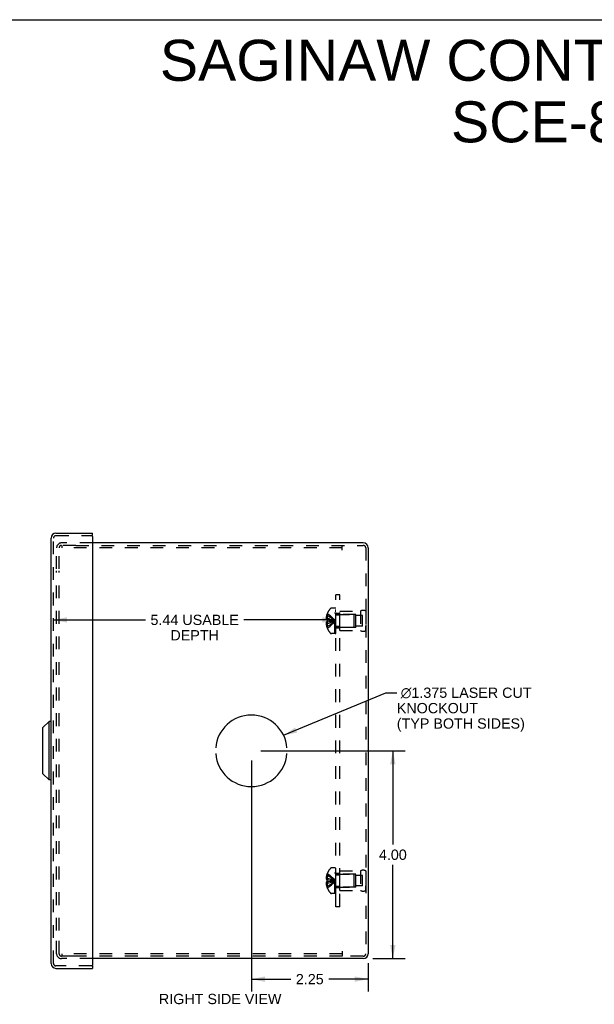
# Model space of a CAD drawing. Header units: inches. Extents: x 0 to 44.7, y 0 to 28.9.
# Tile 10 of 11: x 21.7 to 32.7, y 10 to 28.9. Entities that reach past the tile are written whole.
import ezdxf

# ---------------------------------------------------------------- set-up
doc = ezdxf.new("R2010")
doc.units = ezdxf.units.IN
doc.header["$LTSCALE"] = 2.460526
doc.header["$MEASUREMENT"] = 0
doc.linetypes.add('HIDDEN', pattern=[0.2, 0.1, -0.1])
doc.layers.get('0').update_dxf_attribs({"linetype": 'CONTINUOUS'})
for name, color, linetype in [('DEFAULT_2', 8, 'HIDDEN'), ('DIMENSIONS', 7, 'CONTINUOUS'), ('DOOR_ASSEMBLY', 7, 'CONTINUOUS'), ('OPEN', 7, 'CONTINUOUS'), ('SUBPANEL', 7, 'CONTINUOUS')]:
    doc.layers.add(name, color=color, linetype=linetype)
doc.styles.get("Standard").update_dxf_attribs({"font": 'arial.ttf'})
doc.dimstyles.new('DIMSTYLE_1', dxfattribs={"dimtxt": 0.197368, "dimasz": 0.263158, "dimexe": 0.09, "dimexo": 0.07, "dimgap": 0.0375, "dimtad": 0, "dimtih": 1, "dimtoh": 1, "dimzin": 4, "dimdsep": 46, "dimtxsty": 'Standard', "dimblk": '_FILLED', "dimblk1": '_FILLED', "dimblk2": '_FILLED', "dimcen": 0.09, "dimadec": 3, "dimazin": 1, "dimtfac": 1, "dimtdec": 3, "dimtofl": 0, "dimtmove": 0, "dimatfit": 3, "dimldrblk": '_FILLED', "dimfxl": 0, "dimtolj": 1, "dimtzin": 4, "dimarcsym": 0})
doc.dimstyles.get("Standard").update_dxf_attribs({"dimtxt": 0.223684, "dimasz": 0.263158, "dimexe": 0.09, "dimexo": 0.07, "dimgap": 0.09, "dimtad": 0, "dimtih": 1, "dimtoh": 1, "dimdec": 3, "dimzin": 4, "dimdsep": 46, "dimtxsty": 'Standard', "dimblk": '_FILLED', "dimblk1": '_FILLED', "dimblk2": '_FILLED', "dimcen": 0.09, "dimadec": 3, "dimazin": 1, "dimtp": 0.001, "dimtm": 0.001, "dimtfac": 1, "dimtdec": 3, "dimtofl": 0, "dimtmove": 0, "dimatfit": 3, "dimldrblk": '_FILLED', "dimfxl": 0, "dimtolj": 1, "dimtzin": 4, "dimarcsym": 0})

# ---------------------------------------------------------------- blocks, each defined once
blk = doc.blocks.new('_FILLED')
at = {"color": 0, "linetype": 'ByBlock'}
blk.add_solid([(0, 0), (-1, 0.2), (-1, -0.2)], dxfattribs=at)
blk = doc.blocks.new('*D15')
at = {"layer": 'DIMENSIONS', "color": 2, "linetype": 'Continuous'}
for p, q in [((22.335, 17.399), (24.105, 17.399)), ((27.771, 17.399), (26.001, 17.399))]:
    blk.add_line(p, q, dxfattribs=at)
at = {"layer": 'DIMENSIONS', "color": 2, "linetype": 'Continuous', "xscale": 0.2631578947, "yscale": 0.2631578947, "zscale": 0.2631578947, "rotation": 180}
blk.add_blockref('_FILLED', (22.335, 17.399), dxfattribs=at)
at = {"layer": 'DIMENSIONS', "color": 2, "linetype": 'Continuous', "xscale": 0.2631578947, "yscale": 0.2631578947, "zscale": 0.2631578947}
blk.add_blockref('_FILLED', (27.771, 17.399), dxfattribs=at)
at = {"layer": 'DIMENSIONS', "color": 2, "linetype": 'Continuous', "insert": (25.053, 17.498), "char_height": 0.19737, "width": 1.69854, "attachment_point": 2, "line_spacing_factor": 0.9}
blk.add_mtext('5.44 USABLE\\PDEPTH', dxfattribs=at)
blk = doc.blocks.new('*D20')
at = {"layer": 'DIMENSIONS', "color": 2, "linetype": 'Continuous'}
for p, q in [((26.329, 14.88), (29.105, 14.88)), ((28.868, 14.88), (28.868, 13.078)), ((28.868, 10.88), (28.868, 12.683)), ((28.484, 10.88), (29.105, 10.88))]:
    blk.add_line(p, q, dxfattribs=at)
at = {"layer": 'DIMENSIONS', "color": 2, "linetype": 'Continuous', "xscale": 0.2631578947, "yscale": 0.2631578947, "zscale": 0.2631578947}
for p, rotation in [((28.868, 14.88), 90), ((28.868, 10.88), 270)]:
    blk.add_blockref('_FILLED', p, dxfattribs=dict(at, rotation=rotation))
at = {"layer": 'DIMENSIONS', "color": 2, "linetype": 'Continuous', "insert": (28.868, 12.979), "char_height": 0.1974, "width": 0.53634, "attachment_point": 2, "line_spacing_factor": 0.9}
blk.add_mtext('4.00', dxfattribs=at)
blk = doc.blocks.new('*D21')
at = {"layer": 'DIMENSIONS', "color": 2, "linetype": 'Continuous'}
for p, q in [((26.144, 14.696), (26.144, 10.249)), ((28.394, 10.791), (28.394, 10.249)), ((26.144, 10.486), (26.902, 10.486)), ((28.394, 10.486), (27.636, 10.486))]:
    blk.add_line(p, q, dxfattribs=at)
at = {"layer": 'DIMENSIONS', "color": 2, "linetype": 'Continuous', "xscale": 0.2631578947, "yscale": 0.2631578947, "zscale": 0.2631578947, "rotation": 180}
blk.add_blockref('_FILLED', (26.144, 10.486), dxfattribs=at)
at = {"layer": 'DIMENSIONS', "color": 2, "linetype": 'Continuous', "xscale": 0.2631578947, "yscale": 0.2631578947, "zscale": 0.2631578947}
blk.add_blockref('_FILLED', (28.394, 10.486), dxfattribs=at)
at = {"layer": 'DIMENSIONS', "color": 2, "linetype": 'Continuous', "insert": (27.269, 10.585), "char_height": 0.1974, "width": 0.53634, "attachment_point": 2, "line_spacing_factor": 0.9}
blk.add_mtext('2.25', dxfattribs=at)

msp = doc.modelspace()

# ---------------------------------------------------------------- linework, layer by layer
at = {"color": 7, "linetype": 'Continuous'}
msp.add_line((0, 28.947), (44.737, 28.947), dxfattribs=at)
at = {"color": 3, "linetype": 'Continuous'}
for p, q in [((28.3, 18.88), (23.085, 18.88)), ((28.394, 18.785), (28.394, 10.975)), ((28.3, 10.88), (23.085, 10.88))]:
    msp.add_line(p, q, dxfattribs=at)
for centre, start, end in [((28.3, 18.785), 0, 90), ((28.3, 10.975), 270, 360)]:
    msp.add_arc(centre, 0.0948, start, end, dxfattribs=at)
at = {"layer": 'DEFAULT_2', "color": 8, "linetype": 'HIDDEN'}
for p, q in [((22.394, 18.38), (22.394, 18.785)), ((22.442, 18.38), (22.442, 18.785)), ((23.085, 18.88), (22.489, 18.88)), ((22.768, 18.832), (22.489, 18.832)), ((22.493, 18.832), (22.493, 18.784)), ((27.894, 18.784), (22.493, 18.784)), ((22.768, 18.832), (28.3, 18.832)), ((27.894, 18.737), (27.894, 18.832)), ((28.346, 18.785), (28.346, 10.975)), ((22.394, 11.42), (22.394, 18.34)), ((22.442, 11.42), (22.442, 18.34)), ((27.751, 17.626), (27.69, 17.626)), ((27.751, 17.134), (27.751, 17.626)), ((27.756, 17.134), (27.756, 17.623)), ((27.771, 17.623), (27.756, 17.623)), ((27.771, 17.134), (27.771, 17.623)), ((27.605, 17.485), (27.592, 17.485)), ((27.605, 17.52), (27.606, 17.521)), ((27.606, 17.521), (27.605, 17.521)), ((27.605, 17.52), (27.605, 17.398)), ((27.771, 17.588), (27.756, 17.588)), ((27.771, 17.581), (27.756, 17.581)), ((27.771, 17.559), (27.756, 17.559)), ((27.771, 17.519), (27.756, 17.519)), ((27.771, 17.504), (27.756, 17.504)), ((27.789, 17.504), (28.116, 17.504)), ((27.846, 17.192), (27.846, 17.568)), ((27.846, 17.568), (28.246, 17.568)), ((28.158, 17.505), (27.846, 17.505)), ((28.116, 17.504), (28.116, 17.256)), ((28.126, 17.494), (28.116, 17.504)), ((28.126, 17.266), (28.126, 17.494)), ((28.158, 17.255), (28.158, 17.505)), ((28.283, 17.482), (28.158, 17.482)), ((28.246, 17.568), (28.246, 17.192)), ((28.283, 17.279), (28.283, 17.482)), ((28.346, 17.568), (28.346, 17.48)), ((28.346, 17.568), (28.346, 17.192)), ((27.605, 17.43), (27.583, 17.43)), ((27.605, 17.331), (27.583, 17.331)), ((27.605, 17.398), (27.592, 17.398)), ((27.605, 17.362), (27.592, 17.362)), ((27.605, 17.276), (27.592, 17.276)), ((27.606, 17.398), (27.605, 17.398)), ((27.605, 17.398), (27.634, 17.396)), ((27.605, 17.362), (27.605, 17.241)), ((27.606, 17.362), (27.605, 17.362)), ((27.605, 17.241), (27.606, 17.24)), ((27.634, 17.396), (27.663, 17.393)), ((27.741, 17.377), (27.766, 17.38)), ((27.742, 17.377), (27.766, 17.38)), ((27.771, 17.427), (27.756, 17.427)), ((27.771, 17.426), (27.756, 17.426)), ((27.771, 17.293), (27.756, 17.293)), ((27.771, 17.286), (27.756, 17.286)), ((27.789, 17.256), (28.116, 17.256)), ((28.158, 17.255), (27.846, 17.255)), ((28.126, 17.266), (28.116, 17.256)), ((28.283, 17.279), (28.158, 17.279)), ((28.346, 17.192), (28.346, 17.28)), ((27.606, 17.24), (27.605, 17.24)), ((27.751, 17.134), (27.69, 17.134)), ((27.771, 17.225), (27.756, 17.225)), ((27.771, 17.204), (27.756, 17.204)), ((27.771, 17.186), (27.756, 17.186)), ((27.771, 17.15), (27.756, 17.15)), ((27.756, 17.134), (27.771, 17.134)), ((27.846, 17.192), (28.246, 17.192)), ((27.606, 12.521), (27.605, 12.521)), ((27.606, 12.521), (27.605, 12.52)), ((27.605, 12.52), (27.605, 12.398)), ((27.751, 12.626), (27.69, 12.626)), ((27.751, 12.134), (27.751, 12.626)), ((27.771, 12.623), (27.756, 12.623)), ((27.756, 12.134), (27.756, 12.623)), ((27.771, 12.588), (27.756, 12.588)), ((27.771, 12.581), (27.756, 12.581)), ((27.771, 12.559), (27.756, 12.559)), ((27.771, 12.519), (27.756, 12.519)), ((27.771, 12.134), (27.771, 12.623)), ((27.789, 12.504), (28.116, 12.504)), ((27.846, 12.568), (28.246, 12.568)), ((27.846, 12.192), (27.846, 12.568)), ((28.158, 12.505), (27.846, 12.505)), ((28.126, 12.494), (28.116, 12.504)), ((28.116, 12.504), (28.116, 12.256)), ((28.158, 12.255), (28.158, 12.505)), ((28.246, 12.568), (28.246, 12.192)), ((28.346, 12.568), (28.346, 12.48)), ((28.346, 12.568), (28.346, 12.192)), ((27.605, 12.43), (27.583, 12.43)), ((27.605, 12.331), (27.583, 12.331)), ((27.605, 12.485), (27.592, 12.485)), ((27.605, 12.398), (27.592, 12.398)), ((27.605, 12.362), (27.592, 12.362)), ((27.606, 12.398), (27.605, 12.398)), ((27.605, 12.398), (27.634, 12.396)), ((27.606, 12.362), (27.605, 12.362)), ((27.605, 12.362), (27.605, 12.241)), ((27.634, 12.396), (27.663, 12.393)), ((27.741, 12.377), (27.766, 12.38)), ((27.742, 12.377), (27.766, 12.38)), ((27.771, 12.504), (27.756, 12.504)), ((27.771, 12.427), (27.756, 12.427)), ((27.771, 12.426), (27.756, 12.426)), ((28.126, 12.266), (28.126, 12.494)), ((28.283, 12.482), (28.158, 12.482)), ((28.283, 12.279), (28.283, 12.482)), ((27.605, 12.276), (27.592, 12.276)), ((27.605, 12.241), (27.606, 12.24)), ((27.606, 12.24), (27.605, 12.24)), ((27.751, 12.134), (27.69, 12.134)), ((27.771, 12.293), (27.756, 12.293)), ((27.771, 12.286), (27.756, 12.286)), ((27.771, 12.225), (27.756, 12.225)), ((27.771, 12.204), (27.756, 12.204)), ((27.771, 12.186), (27.756, 12.186)), ((27.771, 12.15), (27.756, 12.15)), ((27.756, 12.134), (27.771, 12.134)), ((27.789, 12.256), (28.116, 12.256)), ((28.158, 12.255), (27.846, 12.255)), ((27.846, 12.192), (28.246, 12.192)), ((28.126, 12.266), (28.116, 12.256)), ((28.283, 12.279), (28.158, 12.279)), ((28.346, 12.192), (28.346, 12.28)), ((22.394, 10.975), (22.394, 11.38)), ((22.442, 10.975), (22.442, 11.38)), ((27.894, 11.023), (27.894, 10.928)), ((22.51, 10.928), (22.489, 10.928)), ((23.085, 10.88), (22.489, 10.88)), ((27.894, 10.976), (22.493, 10.976)), ((22.493, 10.976), (22.493, 10.928)), ((22.725, 10.928), (22.51, 10.928)), ((27.894, 10.928), (22.725, 10.928)), ((28.3, 10.928), (27.894, 10.928))]:
    msp.add_line(p, q, dxfattribs=at)
for points in [[(27.592, 17.485), (27.591, 17.478), (27.589, 17.471), (27.588, 17.464), (27.586, 17.457), (27.585, 17.45), (27.584, 17.443), (27.584, 17.437), (27.583, 17.43)], [(27.605, 17.485), (27.634, 17.47), (27.662, 17.454), (27.69, 17.438), (27.716, 17.42), (27.741, 17.4), (27.766, 17.38)], [(27.606, 17.521), (27.634, 17.501), (27.663, 17.48), (27.69, 17.457), (27.716, 17.433), (27.742, 17.407), (27.766, 17.38)], [(27.583, 17.43), (27.584, 17.427), (27.584, 17.424), (27.585, 17.421), (27.585, 17.418), (27.586, 17.415), (27.587, 17.412), (27.588, 17.409), (27.589, 17.405), (27.591, 17.402), (27.592, 17.398)], [(27.592, 17.362), (27.591, 17.359), (27.589, 17.355), (27.588, 17.352), (27.587, 17.349), (27.586, 17.346), (27.585, 17.343), (27.585, 17.34), (27.584, 17.337), (27.584, 17.334), (27.583, 17.331)], [(27.583, 17.331), (27.584, 17.324), (27.584, 17.317), (27.585, 17.31), (27.586, 17.303), (27.588, 17.297), (27.589, 17.29), (27.591, 17.283), (27.592, 17.276)], [(27.605, 17.43), (27.634, 17.423), (27.662, 17.415), (27.69, 17.407), (27.716, 17.399), (27.741, 17.39), (27.766, 17.38)], [(27.606, 17.398), (27.605, 17.395), (27.605, 17.392), (27.605, 17.389), (27.605, 17.386), (27.605, 17.383), (27.605, 17.38)], [(27.605, 17.276), (27.634, 17.29), (27.662, 17.306), (27.69, 17.323), (27.716, 17.341), (27.741, 17.36), (27.766, 17.38)], [(27.605, 17.331), (27.634, 17.338), (27.662, 17.345), (27.69, 17.353), (27.716, 17.362), (27.741, 17.371), (27.766, 17.38)], [(27.605, 17.38), (27.605, 17.377), (27.605, 17.374), (27.605, 17.371), (27.605, 17.368), (27.605, 17.365), (27.606, 17.362)], [(27.605, 17.362), (27.634, 17.365), (27.662, 17.368), (27.69, 17.37), (27.716, 17.374), (27.742, 17.377)], [(27.606, 17.24), (27.634, 17.26), (27.663, 17.281), (27.69, 17.303), (27.716, 17.328), (27.742, 17.353), (27.766, 17.38)], [(27.606, 17.362), (27.634, 17.365), (27.663, 17.368), (27.69, 17.37), (27.716, 17.374)], [(27.662, 17.393), (27.69, 17.39), (27.716, 17.387), (27.742, 17.384), (27.766, 17.38)], [(27.69, 17.39), (27.716, 17.387), (27.741, 17.384), (27.766, 17.38)], [(27.606, 12.521), (27.634, 12.501), (27.663, 12.48), (27.69, 12.457), (27.716, 12.433), (27.742, 12.407), (27.766, 12.38)], [(27.592, 12.485), (27.591, 12.478), (27.589, 12.471), (27.588, 12.464), (27.586, 12.457), (27.585, 12.45), (27.584, 12.443), (27.584, 12.437), (27.583, 12.43)], [(27.583, 12.43), (27.584, 12.427), (27.584, 12.424), (27.585, 12.421), (27.585, 12.418), (27.586, 12.415), (27.587, 12.412), (27.588, 12.409), (27.589, 12.405), (27.591, 12.402), (27.592, 12.398)], [(27.592, 12.362), (27.591, 12.359), (27.589, 12.355), (27.588, 12.352), (27.587, 12.349), (27.586, 12.346), (27.585, 12.343), (27.585, 12.34), (27.584, 12.337), (27.584, 12.334), (27.583, 12.331)], [(27.583, 12.331), (27.584, 12.324), (27.584, 12.317), (27.585, 12.31), (27.586, 12.303), (27.588, 12.297), (27.589, 12.29), (27.591, 12.283), (27.592, 12.276)], [(27.605, 12.485), (27.634, 12.47), (27.662, 12.454), (27.69, 12.438), (27.716, 12.42), (27.741, 12.4), (27.766, 12.38)], [(27.605, 12.43), (27.634, 12.423), (27.662, 12.415), (27.69, 12.407), (27.716, 12.399), (27.741, 12.39), (27.766, 12.38)], [(27.605, 12.38), (27.605, 12.383), (27.605, 12.386), (27.605, 12.389), (27.605, 12.392), (27.605, 12.395), (27.606, 12.398)], [(27.605, 12.331), (27.634, 12.338), (27.662, 12.345), (27.69, 12.353), (27.716, 12.362), (27.741, 12.371), (27.766, 12.38)], [(27.606, 12.362), (27.605, 12.365), (27.605, 12.368), (27.605, 12.371), (27.605, 12.374), (27.605, 12.377), (27.605, 12.38)], [(27.605, 12.276), (27.634, 12.29), (27.662, 12.306), (27.69, 12.323), (27.716, 12.341), (27.741, 12.36), (27.766, 12.38)], [(27.605, 12.362), (27.634, 12.365), (27.662, 12.368), (27.69, 12.37), (27.716, 12.374), (27.742, 12.377)], [(27.606, 12.24), (27.634, 12.26), (27.663, 12.281), (27.69, 12.303), (27.716, 12.328), (27.742, 12.353), (27.766, 12.38)], [(27.606, 12.362), (27.634, 12.365), (27.663, 12.368), (27.69, 12.37), (27.716, 12.374)], [(27.662, 12.393), (27.69, 12.39), (27.716, 12.387), (27.742, 12.384), (27.766, 12.38)], [(27.69, 12.39), (27.716, 12.387), (27.741, 12.384), (27.766, 12.38)]]:
    msp.add_lwpolyline(points, dxfattribs=at)
for centre, radius, start, end in [((22.489, 18.785), 0.0948, 90, 180), ((22.489, 18.785), 0.0468, 90, 180), ((28.3, 18.785), 0.0468, 0, 90), ((27.69, 17.591), 0.035, 90, 139.0666), ((27.933, 17.38), 0.357, 156.9983, 162.9593), ((27.933, 17.38), 0.357, 139.0666, 156.8097), ((27.789, 17.541), 0.0372, 180, 210.0497), ((27.789, 17.541), 0.0372, 242.4601, 270), ((28.296, 17.482), 0.1, 60.0508, 119.9492), ((27.933, 17.38), 0.357, 197.0407, 203.0017), ((27.789, 17.219), 0.0372, 90, 117.5399), ((27.933, 17.38), 0.357, 203.1903, 220.9334), ((27.69, 17.169), 0.035, 220.9334, 270), ((27.789, 17.219), 0.0372, 149.9503, 180), ((28.296, 17.279), 0.1, 240.0508, 299.9492), ((27.933, 12.38), 0.357, 156.9983, 162.9593), ((27.933, 12.38), 0.357, 139.0666, 156.8097), ((27.69, 12.591), 0.035, 90, 139.0666), ((27.789, 12.541), 0.0372, 180, 210.0497), ((27.789, 12.541), 0.0372, 242.4601, 270), ((28.296, 12.482), 0.1, 60.0508, 119.9492), ((27.933, 12.38), 0.357, 197.0407, 203.0017), ((27.933, 12.38), 0.357, 203.1903, 220.9334), ((27.69, 12.169), 0.035, 220.9334, 270), ((27.789, 12.219), 0.0372, 149.9503, 180), ((27.789, 12.219), 0.0372, 90, 117.5399), ((28.296, 12.279), 0.1, 240.0508, 299.9492), ((22.489, 10.975), 0.0948, 180, 270), ((22.489, 10.975), 0.0468, 180, 270), ((28.3, 10.975), 0.0468, 270, 360)]:
    msp.add_arc(centre, radius, start, end, dxfattribs=at)
at = {"layer": 'DOOR_ASSEMBLY', "color": 3, "linetype": 'Continuous'}
for p, q in [((22.287, 10.788), (22.287, 18.973)), ((22.382, 19.068), (23.085, 19.068)), ((23.085, 19.005), (23.085, 10.756)), ((22.382, 10.693), (23.085, 10.693))]:
    msp.add_line(p, q, dxfattribs=at)
at = {"layer": 'DOOR_ASSEMBLY', "color": 8, "linetype": 'HIDDEN'}
for p, q in [((22.335, 10.788), (22.335, 18.973)), ((22.382, 19.02), (23.07, 19.02)), ((23.07, 10.741), (22.382, 10.741))]:
    msp.add_line(p, q, dxfattribs=at)
at = {"layer": 'DOOR_ASSEMBLY', "color": 7, "linetype": 'Continuous'}
for p, q in [((23.085, 19.02), (23.07, 19.02)), ((23.085, 19.02), (23.085, 19.068)), ((22.131, 15.325), (22.249, 15.443)), ((22.249, 14.318), (22.249, 15.443)), ((22.287, 15.443), (22.249, 15.443)), ((22.131, 14.436), (22.131, 15.325)), ((22.131, 14.436), (22.249, 14.318)), ((22.287, 14.318), (22.249, 14.318)), ((22.283, 12.909), (22.283, 12.572)), ((22.283, 12.909), (22.287, 12.909)), ((22.283, 12.572), (22.287, 12.572)), ((23.07, 10.741), (23.085, 10.741)), ((23.085, 10.741), (23.085, 10.693))]:
    msp.add_line(p, q, dxfattribs=at)
at = {"layer": 'DOOR_ASSEMBLY', "color": 3, "linetype": 'Continuous'}
for centre, radius, start, end in [((22.382, 18.973), 0.0948, 90, 180), ((23.07, 19.005), 0.015, 0, 90), ((22.382, 10.788), 0.0948, 180, 270), ((23.07, 10.756), 0.015, 270, 360)]:
    msp.add_arc(centre, radius, start, end, dxfattribs=at)
at = {"layer": 'DOOR_ASSEMBLY', "color": 8, "linetype": 'HIDDEN'}
for centre, start, end in [((22.382, 18.973), 90, 180), ((22.382, 10.788), 180, 270)]:
    msp.add_arc(centre, 0.0468, start, end, dxfattribs=at)
at = {"layer": 'OPEN', "color": 40, "linetype": 'Continuous'}
for start, end in [(4.5886, 175.4114), (184.5886, 355.4114)]:
    msp.add_arc((26.144, 14.88), 0.688, start, end, dxfattribs=at)
at = {"layer": 'SUBPANEL', "color": 8, "linetype": 'HIDDEN'}
for p, q in [((27.771, 11.88), (27.771, 17.88)), ((27.846, 17.88), (27.771, 17.88)), ((27.846, 11.88), (27.846, 17.88)), ((27.846, 17.521), (27.771, 17.521)), ((27.846, 17.489), (27.771, 17.489)), ((27.846, 17.271), (27.771, 17.271)), ((27.846, 17.24), (27.771, 17.24)), ((27.846, 12.521), (27.771, 12.521)), ((27.846, 12.489), (27.771, 12.489)), ((27.846, 12.271), (27.771, 12.271)), ((27.846, 12.24), (27.771, 12.24)), ((27.846, 11.88), (27.771, 11.88))]:
    msp.add_line(p, q, dxfattribs=at)

# ---------------------------------------------------------------- texts
at = {"layer": 'DIMENSIONS', "color": 2, "linetype": 'Continuous', "line_spacing_factor": 0.9}
for s, insert, char_height, width, attachment_point in [('SAGINAW CONTROL & ENGINEERING\\PSCE-8N806NKLP', (34.37, 28.561), 0.78947, 19.93935, 2), (' \\fgdt;{\\fgdt;n}\\fArial;1.375 LASER CUT\\PKNOCKOUT\\P(TYP BOTH SIDES)', (28.944, 16.096), 0.19737, 2.64992, 1), ('RIGHT SIDE VIEW', (25.544, 10.203), 0.19737, 2.35375, 2)]:
    msp.add_mtext(s, dxfattribs=dict(at, insert=insert, char_height=char_height, width=width, attachment_point=attachment_point))

# ---------------------------------------------------------------- dimensions: what is measured, and where the dimension line sits
at = {"layer": 'DIMENSIONS', "color": 2, "linetype": 'Continuous'}
dim = msp.add_linear_dim(base=(22.335, 17.399), p1=(27.771, 17.63), p2=(22.335, 19.02), angle=180, text='<> USABLE\\PDEPTH', dimstyle='DIMSTYLE_1', dxfattribs=at)
dim.commit()
dim.dimension.update_dxf_attribs({"geometry": '*D15', "text_midpoint": (25.053, 17.251), "dimtype": 160})
for base, p1, p2, angle, picture, middle in [((28.868, 14.88), (28.414, 10.88), (26.259, 14.88), 90, '*D20', (28.863, 12.879)), ((26.144, 10.486), (28.394, 10.861), (26.144, 14.766), 180, '*D21', (27.268, 10.485))]:
    dim = msp.add_linear_dim(base=base, p1=p1, p2=p2, angle=angle, dimstyle='DIMSTYLE_1', dxfattribs=at)
    dim.commit()
    dim.dimension.update_dxf_attribs({"geometry": picture, "text_midpoint": middle, "dimtype": 160})

# ---------------------------------------------------------------- leaders
at = {"layer": 'DIMENSIONS', "color": 2, "linetype": 'Continuous', "annotation_type": 0, "has_hookline": 1, "hookline_direction": 1, "text_width": 2.538}
msp.add_leader([(26.764, 15.178), (28.735, 15.997), (28.944, 15.997)], dimstyle='Standard', override={"dimtad": 0}, dxfattribs=at)

doc.saveas('drawing.dxf')
